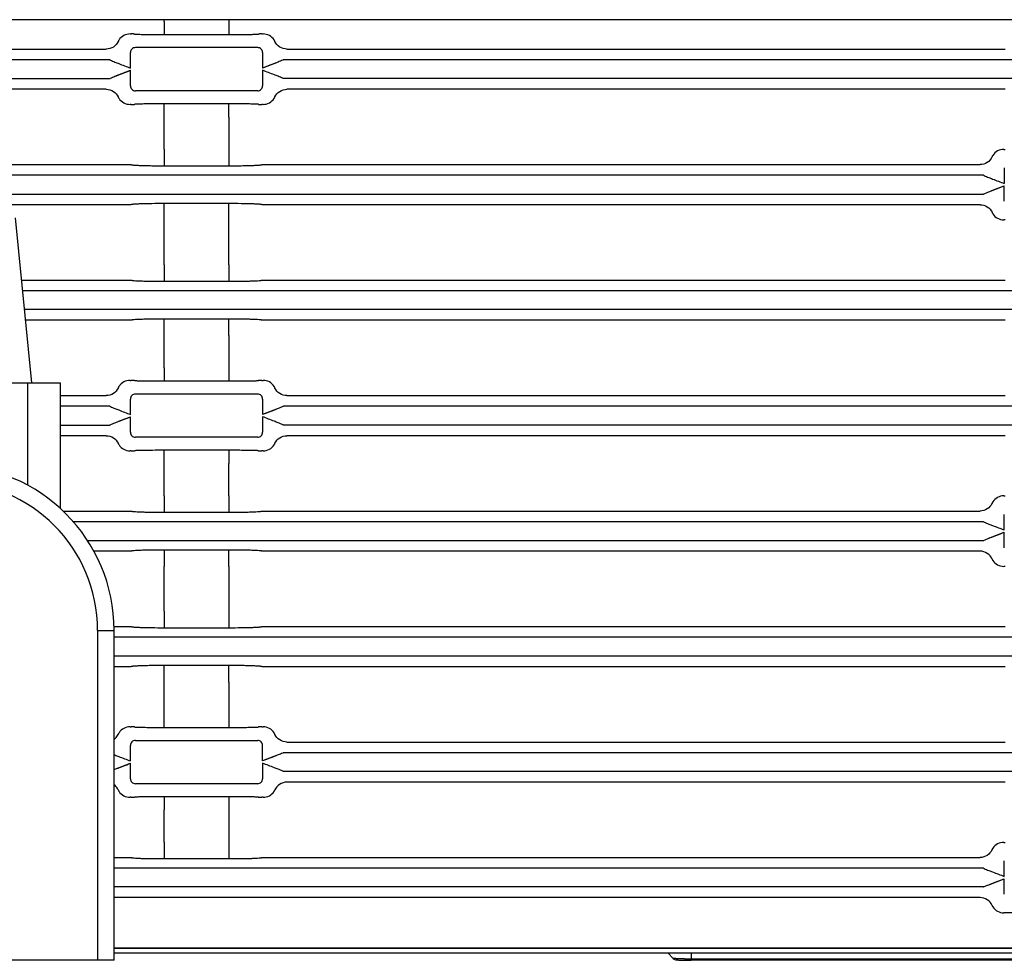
# Model space of a CAD drawing. Header units: millimetres. Extents: x 635 to 1283, y 8 to 421.
# Tile 9 of 12: x 1138 to 1198, y 156 to 213. Entities that reach past the tile are written whole.
import ezdxf

# ---------------------------------------------------------------- set-up
doc = ezdxf.new("R2010")
doc.units = ezdxf.units.MM
doc.header["$LTSCALE"] = 32.67
doc.layers.add('20_ALL_FEATURES', color=7, linetype='CONTINUOUS')

msp = doc.modelspace()

# ---------------------------------------------------------------- linework, layer by layer
at = {"layer": '20_ALL_FEATURES'}
for p, q in [((1229.618, 212.67), (1074.418, 212.67)), ((1147.054, 212.571), (1147.054, 212.67)), ((1150.983, 212.67), (1150.983, 211.771)), ((1147.054, 212.571), (1147.054, 211.771)), ((1144.983, 211.806), (1145.053, 211.806)), ((1145.253, 211.802), (1145.255, 211.801)), ((1147.054, 211.771), (1150.983, 211.771)), ((1152.782, 211.801), (1152.784, 211.802)), ((1152.984, 211.806), (1153.054, 211.806)), ((1137.018, 210.887), (1143.54, 210.887)), ((1152.727, 210.979), (1145.31, 210.979)), ((1154.497, 210.887), (1198.053, 210.887)), ((1143.752, 210.239), (1137.018, 210.239)), ((1145.01, 209.739), (1145.01, 210.679)), ((1153.027, 210.679), (1153.027, 209.739)), ((1225.117, 210.239), (1154.285, 210.239)), ((1153.967, 210.101), (1153.027, 209.739)), ((1137.018, 209.102), (1143.752, 209.102)), ((1144.07, 209.24), (1145.01, 209.602)), ((1145.01, 208.662), (1145.01, 209.602)), ((1153.027, 209.602), (1153.027, 208.662)), ((1225.117, 209.102), (1154.285, 209.102)), ((1143.54, 208.454), (1137.018, 208.454)), ((1198.053, 208.454), (1154.497, 208.454)), ((1152.727, 208.362), (1145.31, 208.362)), ((1145.053, 207.535), (1144.983, 207.535)), ((1145.255, 207.539), (1145.253, 207.538)), ((1150.983, 207.57), (1147.054, 207.57)), ((1147.054, 206.77), (1147.054, 207.57)), ((1150.983, 206.77), (1150.983, 207.57)), ((1152.784, 207.538), (1152.782, 207.539)), ((1153.054, 207.535), (1152.984, 207.535)), ((1147.054, 204.816), (1147.054, 206.77)), ((1150.983, 206.77), (1150.983, 204.816)), ((1147.054, 204.816), (1147.054, 203.817)), ((1150.983, 204.816), (1150.983, 203.817)), ((1197.983, 204.808), (1198.053, 204.808)), ((1137.018, 203.887), (1145.053, 203.887)), ((1145.053, 203.887), (1145.055, 203.884)), ((1147.054, 203.817), (1150.983, 203.817)), ((1152.982, 203.884), (1152.984, 203.887)), ((1152.984, 203.887), (1196.539, 203.887)), ((1198.01, 203.682), (1198.01, 202.739)), ((1196.751, 203.239), (1137.018, 203.239)), ((1197.072, 202.241), (1198.01, 202.602)), ((1198.01, 201.664), (1198.01, 202.602)), ((1137.018, 202.102), (1196.752, 202.102)), ((1145.053, 201.454), (1137.018, 201.454)), ((1145.055, 201.456), (1145.053, 201.454)), ((1150.983, 201.524), (1147.054, 201.524)), ((1147.054, 200.524), (1147.054, 201.524)), ((1150.983, 200.524), (1150.983, 201.524)), ((1152.984, 201.454), (1152.982, 201.456)), ((1196.541, 201.454), (1152.984, 201.454)), ((1138.018, 200.656), (1139.018, 190.656)), ((1147.054, 197.816), (1147.054, 200.524)), ((1150.983, 197.816), (1150.983, 200.524)), ((1198.053, 200.537), (1197.983, 200.537)), ((1147.054, 197.816), (1147.054, 196.817)), ((1150.983, 197.816), (1150.983, 196.817)), ((1138.395, 196.887), (1145.053, 196.887)), ((1145.053, 196.887), (1145.055, 196.884)), ((1147.054, 196.817), (1150.983, 196.817)), ((1152.982, 196.884), (1152.984, 196.887)), ((1152.984, 196.887), (1198.053, 196.887)), ((1225.117, 196.239), (1138.46, 196.239)), ((1225.117, 195.102), (1138.574, 195.102)), ((1145.053, 194.454), (1138.639, 194.454)), ((1145.055, 194.456), (1145.053, 194.454)), ((1150.983, 194.524), (1147.054, 194.524)), ((1147.054, 193.524), (1147.054, 194.524)), ((1150.983, 193.524), (1150.983, 194.524)), ((1152.984, 194.454), (1152.982, 194.456)), ((1198.053, 194.454), (1152.984, 194.454)), ((1147.054, 191.571), (1147.054, 193.524)), ((1150.983, 193.524), (1150.983, 191.571)), ((1147.054, 191.571), (1147.054, 190.771)), ((1150.983, 191.571), (1150.983, 190.771)), ((1127.268, 190.656), (1140.768, 190.656)), ((1138.768, 190.656), (1138.768, 184.456)), ((1140.768, 183.034), (1140.768, 190.656)), ((1144.983, 190.806), (1145.053, 190.806)), ((1145.253, 190.802), (1145.255, 190.801)), ((1147.054, 190.771), (1150.983, 190.771)), ((1152.782, 190.801), (1152.784, 190.802)), ((1152.984, 190.806), (1153.054, 190.806)), ((1152.727, 189.979), (1145.31, 189.979)), ((1140.768, 189.887), (1143.54, 189.887)), ((1145.01, 188.739), (1145.01, 189.679)), ((1153.027, 189.679), (1153.027, 188.739)), ((1154.497, 189.887), (1198.053, 189.887)), ((1143.752, 189.239), (1140.768, 189.239)), ((1153.967, 189.101), (1153.027, 188.739)), ((1225.117, 189.239), (1154.285, 189.239)), ((1144.07, 188.24), (1145.01, 188.602)), ((1145.01, 187.662), (1145.01, 188.602)), ((1153.027, 188.602), (1153.027, 187.662)), ((1140.768, 188.102), (1143.752, 188.102)), ((1225.117, 188.102), (1154.285, 188.102)), ((1143.54, 187.454), (1140.768, 187.454)), ((1152.727, 187.362), (1145.31, 187.362)), ((1198.053, 187.454), (1154.497, 187.454)), ((1145.053, 186.535), (1144.983, 186.535)), ((1145.255, 186.539), (1145.253, 186.538)), ((1150.983, 186.57), (1147.054, 186.57)), ((1147.054, 183.816), (1147.054, 186.57)), ((1150.983, 186.57), (1150.983, 185.77)), ((1152.784, 186.538), (1152.782, 186.539)), ((1153.054, 186.535), (1152.984, 186.535)), ((1150.983, 183.816), (1150.983, 185.77)), ((1147.054, 183.816), (1147.054, 182.817)), ((1150.983, 183.816), (1150.983, 182.817)), ((1197.983, 183.806), (1198.053, 183.806)), ((1140.919, 182.887), (1145.053, 182.887)), ((1145.053, 182.887), (1145.055, 182.884)), ((1147.054, 182.817), (1150.983, 182.817)), ((1152.982, 182.884), (1152.984, 182.887)), ((1152.984, 182.887), (1196.54, 182.887)), ((1196.752, 182.239), (1141.542, 182.239)), ((1198.01, 181.739), (1198.01, 182.679)), ((1197.07, 181.24), (1198.01, 181.602)), ((1198.01, 180.662), (1198.01, 181.602)), ((1142.405, 181.102), (1196.752, 181.102)), ((1145.053, 180.454), (1142.788, 180.454)), ((1145.055, 180.456), (1145.053, 180.454)), ((1150.983, 180.524), (1147.054, 180.524)), ((1147.054, 180.524), (1147.054, 179.524)), ((1150.983, 179.524), (1150.983, 180.524)), ((1152.984, 180.454), (1152.982, 180.456)), ((1196.54, 180.454), (1152.984, 180.454)), ((1147.054, 176.816), (1147.054, 179.524)), ((1150.983, 179.524), (1150.983, 176.816)), ((1198.053, 179.535), (1197.983, 179.535)), ((1147.054, 176.816), (1147.054, 175.817)), ((1150.983, 176.816), (1150.983, 175.817)), ((1143.018, 175.656), (1144.018, 175.656)), ((1143.018, 175.656), (1143.018, 155.656)), ((1144.011, 175.887), (1145.053, 175.887)), ((1144.018, 155.656), (1144.018, 175.656)), ((1145.053, 175.887), (1145.055, 175.884)), ((1147.054, 175.817), (1150.983, 175.817)), ((1152.982, 175.884), (1152.984, 175.887)), ((1152.984, 175.887), (1198.053, 175.887)), ((1225.117, 175.239), (1144.018, 175.239)), ((1144.018, 174.102), (1225.117, 174.102)), ((1145.053, 173.454), (1144.018, 173.454)), ((1145.055, 173.456), (1145.053, 173.454)), ((1150.983, 173.524), (1147.054, 173.524)), ((1147.054, 172.524), (1147.054, 173.524)), ((1150.983, 172.524), (1150.983, 173.524)), ((1152.984, 173.454), (1152.982, 173.456)), ((1198.053, 173.454), (1152.984, 173.454)), ((1147.054, 170.571), (1147.054, 172.524)), ((1150.983, 172.524), (1150.983, 169.771)), ((1147.054, 169.771), (1147.054, 170.571)), ((1144.983, 169.806), (1145.053, 169.806)), ((1145.253, 169.802), (1145.255, 169.801)), ((1147.054, 169.771), (1150.983, 169.771)), ((1152.782, 169.801), (1152.784, 169.802)), ((1152.984, 169.806), (1153.054, 169.806)), ((1145.01, 167.739), (1145.01, 168.679)), ((1145.31, 168.979), (1152.727, 168.979)), ((1153.027, 167.739), (1153.027, 168.679)), ((1154.497, 168.887), (1198.053, 168.887)), ((1153.967, 168.101), (1153.027, 167.739)), ((1210.111, 168.239), (1154.285, 168.239)), ((1144.07, 167.24), (1145.01, 167.602)), ((1145.01, 166.662), (1145.01, 167.602)), ((1153.027, 167.602), (1153.027, 166.662)), ((1210.111, 167.102), (1154.285, 167.102)), ((1152.727, 166.362), (1145.31, 166.362)), ((1198.053, 166.454), (1154.497, 166.454)), ((1145.053, 165.535), (1144.983, 165.535)), ((1145.255, 165.539), (1145.253, 165.538)), ((1150.983, 165.57), (1147.054, 165.57)), ((1147.054, 165.57), (1147.054, 164.77)), ((1150.983, 165.57), (1150.983, 164.77)), ((1152.784, 165.538), (1152.782, 165.539)), ((1153.054, 165.535), (1152.984, 165.535)), ((1147.054, 162.816), (1147.054, 164.77)), ((1150.983, 164.77), (1150.983, 162.816)), ((1147.054, 162.816), (1147.054, 161.817)), ((1150.983, 162.816), (1150.983, 161.817)), ((1197.983, 162.806), (1198.053, 162.806)), ((1144.018, 161.887), (1145.053, 161.887)), ((1145.053, 161.887), (1145.055, 161.884)), ((1152.982, 161.884), (1152.984, 161.887)), ((1152.984, 161.887), (1196.54, 161.887)), ((1196.752, 161.239), (1144.018, 161.239)), ((1147.054, 161.817), (1150.983, 161.817)), ((1198.01, 160.739), (1198.01, 161.679)), ((1196.752, 160.102), (1144.018, 160.102)), ((1197.07, 160.24), (1198.01, 160.602)), ((1198.01, 159.662), (1198.01, 160.602)), ((1196.54, 159.454), (1144.018, 159.454)), ((1206.054, 158.535), (1197.983, 158.535)), ((1144.018, 156.414), (1217.276, 156.414)), ((1217.276, 156.37), (1144.018, 156.37)), ((1217.165, 156.081), (1144.018, 156.081)), ((1177.931, 155.773), (1177.623, 156.081)), ((1179.018, 156.089), (1179.018, 155.656)), ((1144.018, 155.656), (1124.018, 155.656)), ((1177.931, 155.773), (1177.93, 155.775)), ((1179.018, 155.737), (1200.018, 155.737)), ((1200.018, 155.656), (1179.018, 155.656))]:
    msp.add_line(p, q, dxfattribs=at)
for points in [[(1153.967, 210.101), (1153.876, 210.066), (1153.781, 210.029), (1153.682, 209.991), (1153.579, 209.951), (1153.473, 209.911), (1153.365, 209.869), (1153.255, 209.826), (1153.142, 209.783), (1153.027, 209.739)], [(1144.07, 209.24), (1144.161, 209.274), (1144.256, 209.311), (1144.355, 209.35), (1144.457, 209.389), (1144.563, 209.43), (1144.672, 209.472), (1144.782, 209.514), (1144.895, 209.558), (1145.01, 209.602)], [(1197.072, 202.241), (1197.164, 202.275), (1197.258, 202.312), (1197.357, 202.35), (1197.459, 202.39), (1197.565, 202.43), (1197.673, 202.472), (1197.783, 202.515), (1197.895, 202.558), (1198.01, 202.602)], [(1153.967, 189.101), (1153.876, 189.066), (1153.781, 189.029), (1153.682, 188.991), (1153.579, 188.951), (1153.473, 188.911), (1153.365, 188.869), (1153.255, 188.826), (1153.142, 188.783), (1153.027, 188.739)], [(1144.07, 188.24), (1144.161, 188.274), (1144.256, 188.311), (1144.355, 188.35), (1144.457, 188.389), (1144.563, 188.43), (1144.672, 188.472), (1144.782, 188.514), (1144.895, 188.558), (1145.01, 188.602)], [(1197.07, 181.24), (1197.161, 181.274), (1197.256, 181.311), (1197.355, 181.35), (1197.457, 181.389), (1197.563, 181.43), (1197.672, 181.472), (1197.782, 181.514), (1197.895, 181.558), (1198.01, 181.602)], [(1153.967, 168.101), (1153.876, 168.066), (1153.781, 168.029), (1153.682, 167.991), (1153.579, 167.951), (1153.473, 167.911), (1153.365, 167.869), (1153.255, 167.826), (1153.142, 167.783), (1153.027, 167.739)], [(1144.07, 167.24), (1144.161, 167.274), (1144.256, 167.311), (1144.355, 167.35), (1144.457, 167.389), (1144.563, 167.43), (1144.672, 167.472), (1144.782, 167.514), (1144.895, 167.558), (1145.01, 167.602)], [(1197.07, 160.24), (1197.161, 160.274), (1197.256, 160.311), (1197.355, 160.35), (1197.457, 160.389), (1197.563, 160.43), (1197.672, 160.472), (1197.782, 160.514), (1197.895, 160.558), (1198.01, 160.602)]]:
    msp.add_lwpolyline(points, dxfattribs=at)
for centre, radius, start, end in [((1145.31, 210.679), 0.3, 89.9959, 180.00354), ((1152.727, 210.679), 0.3, 359.99589, 90.00353), ((1145.31, 208.662), 0.3, 179.99588, 270.00354), ((1152.727, 208.662), 0.3, 269.9959, 0.00354), ((1145.31, 189.679), 0.3, 89.9959, 180.00354), ((1152.727, 189.679), 0.3, 359.99589, 90.00353), ((1145.31, 187.662), 0.3, 179.99588, 270.00354), ((1152.727, 187.662), 0.3, 269.9959, 0.00354), ((1134.018, 175.656), 10, 0, 180), ((1134.018, 175.656), 9, 0, 180), ((1145.31, 168.679), 0.3, 89.9959, 180.00354), ((1152.727, 168.679), 0.3, 359.99589, 90.00353), ((1145.733, 172.396), 4.607, 248.15504, 248.83796), ((1145.899, 162.515), 5.067, 111.16668, 111.79176), ((1145.31, 166.662), 0.3, 179.99588, 270.00354), ((1152.727, 166.662), 0.3, 269.9959, 0.00354), ((1179.007, 184.493), 28.756, 269.20254, 269.74135), ((1179.018, 186.468), 30.731, 269.73749, 269.99986)]:
    msp.add_arc(centre, radius, start, end, dxfattribs=at)
for points, knots in [([(1144.315, 211.446), (1144.307, 211.434), (1144.293, 211.411), (1144.275, 211.38), (1144.269, 211.359), (1144.261, 211.347), (1144.263, 211.344)], [0, 0, 0, 0, 0.383283, 0.702693, 0.915611, 1, 1, 1, 1]), ([(1144.983, 211.806), (1144.852, 211.806), (1144.587, 211.74), (1144.387, 211.555), (1144.315, 211.446)], [0, 0, 0, 0, 0.499893, 1, 1, 1, 1]), ([(1145.253, 211.802), (1145.247, 211.805), (1145.226, 211.802), (1145.185, 211.806), (1145.124, 211.805), (1145.078, 211.806), (1145.053, 211.806)], [0, 0, 0, 0, 0.086978, 0.304967, 0.625687, 1, 1, 1, 1]), ([(1145.255, 211.801), (1145.262, 211.798), (1145.288, 211.797), (1145.34, 211.792), (1145.421, 211.789), (1145.528, 211.785), (1145.662, 211.782), (1145.883, 211.778), (1146.06, 211.776), (1146.184, 211.775)], [0, 0, 0, 0, 0.025165, 0.081723, 0.169042, 0.285678, 0.429675, 0.598729, 1, 1, 1, 1]), ([(1146.184, 211.775), (1146.253, 211.774), (1146.543, 211.772), (1146.832, 211.771), (1147.054, 211.771)], [0, 0, 0, 0, 0.23576, 1, 1, 1, 1]), ([(1150.983, 211.771), (1151.058, 211.771), (1151.348, 211.771), (1151.638, 211.773), (1151.852, 211.775)], [0, 0, 0, 0, 0.259783, 1, 1, 1, 1]), ([(1151.852, 211.775), (1151.977, 211.776), (1152.154, 211.778), (1152.375, 211.782), (1152.508, 211.785), (1152.616, 211.789), (1152.697, 211.792), (1152.748, 211.797), (1152.775, 211.798), (1152.782, 211.801)], [0, 0, 0, 0, 0.401274, 0.570326, 0.71432, 0.830954, 0.918274, 0.974836, 1, 1, 1, 1]), ([(1152.984, 211.806), (1152.959, 211.806), (1152.913, 211.805), (1152.852, 211.806), (1152.811, 211.802), (1152.789, 211.805), (1152.784, 211.802)], [0, 0, 0, 0, 0.374612, 0.695095, 0.913006, 1, 1, 1, 1]), ([(1153.722, 211.446), (1153.65, 211.555), (1153.449, 211.74), (1153.184, 211.806), (1153.054, 211.806)], [0, 0, 0, 0, 0.499911, 1, 1, 1, 1]), ([(1153.774, 211.344), (1153.775, 211.347), (1153.768, 211.359), (1153.761, 211.38), (1153.743, 211.411), (1153.73, 211.434), (1153.722, 211.446)], [0, 0, 0, 0, 0.084376, 0.297312, 0.616794, 1, 1, 1, 1]), ([(1144.263, 211.344), (1144.2, 211.212), (1143.994, 210.975), (1143.691, 210.887), (1143.54, 210.887)], [0, 0, 0, 0, 0.49216, 1, 1, 1, 1]), ([(1154.497, 210.887), (1154.346, 210.887), (1154.042, 210.975), (1153.836, 211.212), (1153.774, 211.344)], [0, 0, 0, 0, 0.507841, 1, 1, 1, 1]), ([(1143.752, 210.239), (1143.764, 210.233), (1143.868, 210.182), (1143.975, 210.137), (1144.07, 210.101)], [0, 0, 0, 0, 0.12291, 1, 1, 1, 1]), ([(1154.285, 210.239), (1154.273, 210.233), (1154.168, 210.182), (1154.062, 210.137), (1153.967, 210.101)], [0, 0, 0, 0, 0.121003, 1, 1, 1, 1]), ([(1144.07, 210.101), (1144.146, 210.072), (1144.459, 209.95), (1144.772, 209.829), (1145.01, 209.739)], [0, 0, 0, 0, 0.243529, 1, 1, 1, 1]), ([(1143.752, 209.102), (1143.764, 209.108), (1143.868, 209.158), (1143.975, 209.203), (1144.07, 209.24)], [0, 0, 0, 0, 0.121003, 1, 1, 1, 1]), ([(1153.967, 209.24), (1153.89, 209.268), (1153.578, 209.391), (1153.265, 209.512), (1153.027, 209.602)], [0, 0, 0, 0, 0.243529, 1, 1, 1, 1]), ([(1154.285, 209.102), (1154.272, 209.108), (1154.168, 209.158), (1154.062, 209.203), (1153.967, 209.24)], [0, 0, 0, 0, 0.122909, 1, 1, 1, 1]), ([(1143.54, 208.454), (1143.691, 208.454), (1143.994, 208.366), (1144.2, 208.128), (1144.263, 207.996)], [0, 0, 0, 0, 0.507841, 1, 1, 1, 1]), ([(1153.774, 207.996), (1153.836, 208.128), (1154.042, 208.366), (1154.346, 208.454), (1154.497, 208.454)], [0, 0, 0, 0, 0.49216, 1, 1, 1, 1]), ([(1144.263, 207.996), (1144.261, 207.993), (1144.269, 207.982), (1144.275, 207.961), (1144.293, 207.93), (1144.307, 207.907), (1144.315, 207.895)], [0, 0, 0, 0, 0.084376, 0.297312, 0.616794, 1, 1, 1, 1]), ([(1144.315, 207.895), (1144.387, 207.786), (1144.587, 207.601), (1144.852, 207.535), (1144.983, 207.535)], [0, 0, 0, 0, 0.499909, 1, 1, 1, 1]), ([(1153.054, 207.535), (1153.184, 207.535), (1153.449, 207.601), (1153.65, 207.786), (1153.722, 207.895)], [0, 0, 0, 0, 0.499896, 1, 1, 1, 1]), ([(1153.722, 207.895), (1153.73, 207.907), (1153.743, 207.93), (1153.761, 207.961), (1153.768, 207.982), (1153.775, 207.993), (1153.774, 207.996)], [0, 0, 0, 0, 0.383283, 0.702693, 0.915611, 1, 1, 1, 1]), ([(1145.053, 207.535), (1145.078, 207.535), (1145.124, 207.535), (1145.185, 207.535), (1145.226, 207.539), (1145.247, 207.536), (1145.253, 207.538)], [0, 0, 0, 0, 0.374608, 0.69509, 0.913002, 1, 1, 1, 1]), ([(1146.185, 207.566), (1146.06, 207.565), (1145.883, 207.563), (1145.662, 207.558), (1145.529, 207.555), (1145.421, 207.551), (1145.34, 207.549), (1145.288, 207.544), (1145.262, 207.543), (1145.255, 207.539)], [0, 0, 0, 0, 0.40127, 0.570325, 0.714322, 0.830958, 0.918279, 0.974839, 1, 1, 1, 1]), ([(1147.054, 207.57), (1146.979, 207.57), (1146.689, 207.569), (1146.399, 207.568), (1146.185, 207.566)], [0, 0, 0, 0, 0.259774, 1, 1, 1, 1]), ([(1151.852, 207.566), (1151.784, 207.567), (1151.494, 207.569), (1151.204, 207.57), (1150.983, 207.57)], [0, 0, 0, 0, 0.235761, 1, 1, 1, 1]), ([(1152.782, 207.539), (1152.775, 207.543), (1152.748, 207.544), (1152.697, 207.549), (1152.616, 207.551), (1152.508, 207.555), (1152.375, 207.558), (1152.153, 207.563), (1151.977, 207.565), (1151.852, 207.566)], [0, 0, 0, 0, 0.025165, 0.081723, 0.169042, 0.285678, 0.429676, 0.598729, 1, 1, 1, 1]), ([(1152.784, 207.538), (1152.789, 207.536), (1152.811, 207.539), (1152.852, 207.535), (1152.913, 207.535), (1152.959, 207.535), (1152.984, 207.535)], [0, 0, 0, 0, 0.086978, 0.304967, 0.625687, 1, 1, 1, 1]), ([(1197.262, 204.346), (1197.2, 204.213), (1196.994, 203.975), (1196.69, 203.887), (1196.539, 203.887)], [0, 0, 0, 0, 0.492151, 1, 1, 1, 1]), ([(1197.314, 204.447), (1197.306, 204.435), (1197.293, 204.412), (1197.275, 204.381), (1197.268, 204.36), (1197.261, 204.348), (1197.262, 204.346)], [0, 0, 0, 0, 0.38323, 0.702638, 0.915579, 1, 1, 1, 1]), ([(1197.983, 204.808), (1197.852, 204.808), (1197.587, 204.742), (1197.386, 204.557), (1197.314, 204.447)], [0, 0, 0, 0, 0.499893, 1, 1, 1, 1]), ([(1145.055, 203.884), (1145.059, 203.88), (1145.077, 203.876), (1145.11, 203.869), (1145.163, 203.864), (1145.266, 203.854), (1145.435, 203.845), (1145.681, 203.835), (1145.978, 203.827), (1146.441, 203.819), (1146.804, 203.817), (1147.054, 203.817)], [0, 0, 0, 0, 0.008608, 0.02595, 0.052112, 0.086973, 0.181411, 0.305894, 0.455774, 0.625645, 1, 1, 1, 1]), ([(1150.983, 203.817), (1151.233, 203.817), (1151.596, 203.819), (1152.059, 203.827), (1152.356, 203.835), (1152.601, 203.845), (1152.771, 203.854), (1152.874, 203.864), (1152.926, 203.869), (1152.959, 203.876), (1152.977, 203.88), (1152.982, 203.884)], [0, 0, 0, 0, 0.374357, 0.544239, 0.694128, 0.818617, 0.913055, 0.947908, 0.974056, 0.991388, 1, 1, 1, 1]), ([(1196.751, 203.239), (1196.764, 203.233), (1196.867, 203.183), (1196.973, 203.138), (1197.067, 203.102)], [0, 0, 0, 0, 0.122805, 1, 1, 1, 1]), ([(1197.067, 203.102), (1197.144, 203.073), (1197.458, 202.951), (1197.771, 202.829), (1198.01, 202.739)], [0, 0, 0, 0, 0.243462, 1, 1, 1, 1]), ([(1196.752, 202.102), (1196.765, 202.108), (1196.87, 202.159), (1196.977, 202.204), (1197.072, 202.241)], [0, 0, 0, 0, 0.121097, 1, 1, 1, 1]), ([(1147.054, 201.524), (1146.804, 201.524), (1146.441, 201.522), (1145.978, 201.513), (1145.681, 201.505), (1145.435, 201.496), (1145.266, 201.486), (1145.163, 201.477), (1145.11, 201.471), (1145.077, 201.465), (1145.059, 201.46), (1145.055, 201.456)], [0, 0, 0, 0, 0.374357, 0.544239, 0.694128, 0.818617, 0.913055, 0.947908, 0.974056, 0.991388, 1, 1, 1, 1]), ([(1152.982, 201.456), (1152.977, 201.46), (1152.959, 201.465), (1152.926, 201.471), (1152.874, 201.477), (1152.771, 201.486), (1152.601, 201.496), (1152.356, 201.505), (1152.059, 201.513), (1151.596, 201.522), (1151.233, 201.524), (1150.983, 201.524)], [0, 0, 0, 0, 0.008608, 0.02595, 0.052112, 0.086973, 0.181411, 0.305893, 0.455774, 0.625645, 1, 1, 1, 1]), ([(1196.541, 201.454), (1196.692, 201.454), (1196.995, 201.366), (1197.201, 201.129), (1197.264, 200.998)], [0, 0, 0, 0, 0.507833, 1, 1, 1, 1]), ([(1197.264, 200.998), (1197.262, 200.995), (1197.27, 200.983), (1197.276, 200.962), (1197.294, 200.931), (1197.308, 200.908), (1197.316, 200.896)], [0, 0, 0, 0, 0.084344, 0.297257, 0.616741, 1, 1, 1, 1]), ([(1197.316, 200.896), (1197.387, 200.787), (1197.588, 200.603), (1197.853, 200.537), (1197.983, 200.537)], [0, 0, 0, 0, 0.499909, 1, 1, 1, 1]), ([(1145.055, 196.884), (1145.059, 196.88), (1145.077, 196.876), (1145.11, 196.869), (1145.163, 196.864), (1145.266, 196.854), (1145.435, 196.845), (1145.681, 196.835), (1145.978, 196.827), (1146.441, 196.819), (1146.804, 196.817), (1147.054, 196.817)], [0, 0, 0, 0, 0.008608, 0.02595, 0.052112, 0.086973, 0.181411, 0.305894, 0.455774, 0.625645, 1, 1, 1, 1]), ([(1150.983, 196.817), (1151.233, 196.817), (1151.596, 196.819), (1152.059, 196.827), (1152.356, 196.835), (1152.601, 196.845), (1152.771, 196.854), (1152.874, 196.864), (1152.926, 196.869), (1152.959, 196.876), (1152.977, 196.88), (1152.982, 196.884)], [0, 0, 0, 0, 0.374357, 0.544239, 0.694128, 0.818617, 0.913055, 0.947908, 0.974056, 0.991388, 1, 1, 1, 1]), ([(1147.054, 194.524), (1146.804, 194.524), (1146.441, 194.522), (1145.978, 194.513), (1145.681, 194.505), (1145.435, 194.496), (1145.266, 194.486), (1145.163, 194.477), (1145.11, 194.471), (1145.077, 194.465), (1145.059, 194.46), (1145.055, 194.456)], [0, 0, 0, 0, 0.374357, 0.544239, 0.694128, 0.818617, 0.913055, 0.947908, 0.974056, 0.991388, 1, 1, 1, 1]), ([(1152.982, 194.456), (1152.977, 194.46), (1152.959, 194.465), (1152.926, 194.471), (1152.874, 194.477), (1152.771, 194.486), (1152.601, 194.496), (1152.356, 194.505), (1152.059, 194.513), (1151.596, 194.522), (1151.233, 194.524), (1150.983, 194.524)], [0, 0, 0, 0, 0.008608, 0.02595, 0.052112, 0.086973, 0.181411, 0.305893, 0.455774, 0.625645, 1, 1, 1, 1]), ([(1144.983, 190.806), (1144.852, 190.806), (1144.587, 190.74), (1144.387, 190.555), (1144.315, 190.446)], [0, 0, 0, 0, 0.499893, 1, 1, 1, 1]), ([(1145.253, 190.802), (1145.247, 190.805), (1145.226, 190.802), (1145.185, 190.806), (1145.124, 190.805), (1145.078, 190.806), (1145.053, 190.806)], [0, 0, 0, 0, 0.086978, 0.304967, 0.625687, 1, 1, 1, 1]), ([(1145.255, 190.801), (1145.262, 190.798), (1145.288, 190.797), (1145.34, 190.792), (1145.421, 190.789), (1145.528, 190.785), (1145.662, 190.782), (1145.883, 190.778), (1146.06, 190.776), (1146.184, 190.775)], [0, 0, 0, 0, 0.025165, 0.081723, 0.169042, 0.285678, 0.429675, 0.598729, 1, 1, 1, 1]), ([(1146.184, 190.775), (1146.253, 190.774), (1146.543, 190.772), (1146.832, 190.771), (1147.054, 190.771)], [0, 0, 0, 0, 0.23576, 1, 1, 1, 1]), ([(1150.983, 190.771), (1151.058, 190.771), (1151.348, 190.771), (1151.638, 190.773), (1151.852, 190.775)], [0, 0, 0, 0, 0.259783, 1, 1, 1, 1]), ([(1151.852, 190.775), (1151.977, 190.776), (1152.154, 190.778), (1152.375, 190.782), (1152.508, 190.785), (1152.616, 190.789), (1152.697, 190.792), (1152.748, 190.797), (1152.775, 190.798), (1152.782, 190.801)], [0, 0, 0, 0, 0.401276, 0.570329, 0.714323, 0.830957, 0.918276, 0.974837, 1, 1, 1, 1]), ([(1152.984, 190.806), (1152.959, 190.806), (1152.913, 190.805), (1152.852, 190.806), (1152.811, 190.802), (1152.789, 190.805), (1152.784, 190.802)], [0, 0, 0, 0, 0.374608, 0.69509, 0.913002, 1, 1, 1, 1]), ([(1153.722, 190.446), (1153.65, 190.555), (1153.449, 190.74), (1153.184, 190.806), (1153.054, 190.806)], [0, 0, 0, 0, 0.499911, 1, 1, 1, 1]), ([(1144.263, 190.344), (1144.2, 190.212), (1143.994, 189.975), (1143.691, 189.887), (1143.54, 189.887)], [0, 0, 0, 0, 0.49216, 1, 1, 1, 1]), ([(1144.315, 190.446), (1144.307, 190.434), (1144.293, 190.411), (1144.275, 190.38), (1144.269, 190.359), (1144.261, 190.347), (1144.263, 190.344)], [0, 0, 0, 0, 0.383283, 0.702693, 0.915611, 1, 1, 1, 1]), ([(1153.774, 190.344), (1153.775, 190.347), (1153.768, 190.359), (1153.761, 190.38), (1153.743, 190.411), (1153.73, 190.434), (1153.722, 190.446)], [0, 0, 0, 0, 0.084376, 0.297311, 0.616794, 1, 1, 1, 1]), ([(1154.497, 189.887), (1154.346, 189.887), (1154.042, 189.975), (1153.836, 190.212), (1153.774, 190.344)], [0, 0, 0, 0, 0.507841, 1, 1, 1, 1]), ([(1143.752, 189.239), (1143.764, 189.233), (1143.868, 189.182), (1143.975, 189.137), (1144.07, 189.101)], [0, 0, 0, 0, 0.12291, 1, 1, 1, 1]), ([(1144.07, 189.101), (1144.146, 189.072), (1144.459, 188.95), (1144.772, 188.829), (1145.01, 188.739)], [0, 0, 0, 0, 0.243529, 1, 1, 1, 1]), ([(1154.285, 189.239), (1154.273, 189.233), (1154.168, 189.182), (1154.062, 189.137), (1153.967, 189.101)], [0, 0, 0, 0, 0.121003, 1, 1, 1, 1]), ([(1143.752, 188.102), (1143.764, 188.108), (1143.868, 188.158), (1143.975, 188.203), (1144.07, 188.24)], [0, 0, 0, 0, 0.121003, 1, 1, 1, 1]), ([(1153.967, 188.24), (1153.89, 188.268), (1153.578, 188.391), (1153.265, 188.512), (1153.027, 188.602)], [0, 0, 0, 0, 0.243529, 1, 1, 1, 1]), ([(1154.285, 188.102), (1154.272, 188.108), (1154.168, 188.158), (1154.062, 188.203), (1153.967, 188.24)], [0, 0, 0, 0, 0.12291, 1, 1, 1, 1]), ([(1143.54, 187.454), (1143.691, 187.454), (1143.994, 187.366), (1144.2, 187.128), (1144.263, 186.996)], [0, 0, 0, 0, 0.507841, 1, 1, 1, 1]), ([(1144.263, 186.996), (1144.261, 186.993), (1144.269, 186.982), (1144.275, 186.961), (1144.293, 186.93), (1144.307, 186.907), (1144.315, 186.895)], [0, 0, 0, 0, 0.084376, 0.297312, 0.616794, 1, 1, 1, 1]), ([(1153.722, 186.895), (1153.73, 186.907), (1153.743, 186.93), (1153.761, 186.961), (1153.768, 186.982), (1153.775, 186.993), (1153.774, 186.996)], [0, 0, 0, 0, 0.383283, 0.702693, 0.915611, 1, 1, 1, 1]), ([(1153.774, 186.996), (1153.836, 187.128), (1154.042, 187.366), (1154.346, 187.454), (1154.497, 187.454)], [0, 0, 0, 0, 0.49216, 1, 1, 1, 1]), ([(1144.315, 186.895), (1144.387, 186.786), (1144.587, 186.601), (1144.852, 186.535), (1144.983, 186.535)], [0, 0, 0, 0, 0.499909, 1, 1, 1, 1]), ([(1145.053, 186.535), (1145.078, 186.535), (1145.124, 186.535), (1145.185, 186.535), (1145.226, 186.539), (1145.247, 186.536), (1145.253, 186.538)], [0, 0, 0, 0, 0.374608, 0.69509, 0.913002, 1, 1, 1, 1]), ([(1146.184, 186.566), (1146.06, 186.565), (1145.838, 186.562), (1145.581, 186.557), (1145.421, 186.552), (1145.34, 186.549), (1145.288, 186.544), (1145.262, 186.543), (1145.255, 186.539)], [0, 0, 0, 0, 0.401239, 0.714394, 0.831063, 0.918142, 0.974399, 1, 1, 1, 1]), ([(1147.054, 186.57), (1146.979, 186.57), (1146.689, 186.569), (1146.399, 186.568), (1146.184, 186.566)], [0, 0, 0, 0, 0.25978, 1, 1, 1, 1]), ([(1151.852, 186.566), (1151.784, 186.567), (1151.494, 186.569), (1151.204, 186.57), (1150.983, 186.57)], [0, 0, 0, 0, 0.235763, 1, 1, 1, 1]), ([(1152.782, 186.539), (1152.774, 186.543), (1152.748, 186.544), (1152.697, 186.549), (1152.616, 186.552), (1152.456, 186.557), (1152.198, 186.562), (1151.977, 186.565), (1151.852, 186.566)], [0, 0, 0, 0, 0.025586, 0.081846, 0.16893, 0.285601, 0.598759, 1, 1, 1, 1]), ([(1152.784, 186.538), (1152.789, 186.536), (1152.811, 186.539), (1152.852, 186.535), (1152.913, 186.535), (1152.959, 186.535), (1152.984, 186.535)], [0, 0, 0, 0, 0.086978, 0.304967, 0.625687, 1, 1, 1, 1]), ([(1153.054, 186.535), (1153.184, 186.535), (1153.449, 186.601), (1153.65, 186.786), (1153.722, 186.895)], [0, 0, 0, 0, 0.499896, 1, 1, 1, 1]), ([(1197.263, 183.344), (1197.2, 183.212), (1196.994, 182.975), (1196.691, 182.887), (1196.54, 182.887)], [0, 0, 0, 0, 0.49216, 1, 1, 1, 1]), ([(1197.315, 183.446), (1197.307, 183.434), (1197.293, 183.411), (1197.275, 183.38), (1197.269, 183.359), (1197.261, 183.347), (1197.263, 183.344)], [0, 0, 0, 0, 0.383283, 0.702693, 0.915611, 1, 1, 1, 1]), ([(1197.983, 183.806), (1197.852, 183.806), (1197.587, 183.74), (1197.387, 183.555), (1197.315, 183.446)], [0, 0, 0, 0, 0.499893, 1, 1, 1, 1]), ([(1145.055, 182.884), (1145.059, 182.88), (1145.077, 182.876), (1145.11, 182.869), (1145.163, 182.864), (1145.266, 182.854), (1145.435, 182.845), (1145.681, 182.835), (1145.978, 182.827), (1146.441, 182.819), (1146.804, 182.817), (1147.054, 182.817)], [0, 0, 0, 0, 0.008608, 0.02595, 0.052112, 0.086973, 0.181411, 0.305894, 0.455774, 0.625645, 1, 1, 1, 1]), ([(1150.983, 182.817), (1151.233, 182.817), (1151.596, 182.819), (1152.059, 182.827), (1152.356, 182.835), (1152.601, 182.845), (1152.771, 182.854), (1152.874, 182.864), (1152.926, 182.869), (1152.959, 182.876), (1152.977, 182.88), (1152.982, 182.884)], [0, 0, 0, 0, 0.374357, 0.544239, 0.694128, 0.818617, 0.913055, 0.947908, 0.974056, 0.991388, 1, 1, 1, 1]), ([(1196.752, 182.239), (1196.764, 182.233), (1196.868, 182.182), (1196.975, 182.137), (1197.07, 182.101)], [0, 0, 0, 0, 0.122909, 1, 1, 1, 1]), ([(1197.07, 182.101), (1197.146, 182.072), (1197.459, 181.95), (1197.772, 181.829), (1198.01, 181.739)], [0, 0, 0, 0, 0.243529, 1, 1, 1, 1]), ([(1196.752, 181.102), (1196.764, 181.108), (1196.868, 181.158), (1196.975, 181.203), (1197.07, 181.24)], [0, 0, 0, 0, 0.121002, 1, 1, 1, 1]), ([(1147.054, 180.524), (1146.804, 180.524), (1146.441, 180.522), (1145.978, 180.513), (1145.681, 180.505), (1145.435, 180.496), (1145.266, 180.486), (1145.163, 180.477), (1145.11, 180.471), (1145.077, 180.465), (1145.059, 180.46), (1145.055, 180.456)], [0, 0, 0, 0, 0.374357, 0.544239, 0.694128, 0.818617, 0.913055, 0.947908, 0.974056, 0.991388, 1, 1, 1, 1]), ([(1152.982, 180.456), (1152.977, 180.46), (1152.959, 180.465), (1152.926, 180.471), (1152.874, 180.477), (1152.771, 180.486), (1152.601, 180.496), (1152.356, 180.505), (1152.059, 180.513), (1151.596, 180.522), (1151.233, 180.524), (1150.983, 180.524)], [0, 0, 0, 0, 0.008608, 0.02595, 0.052112, 0.086973, 0.181411, 0.305893, 0.455774, 0.625645, 1, 1, 1, 1]), ([(1197.263, 179.996), (1197.201, 180.126), (1196.997, 180.364), (1196.693, 180.454), (1196.54, 180.454)], [0, 0, 0, 0, 0.48475, 1, 1, 1, 1]), ([(1197.263, 179.996), (1197.261, 179.993), (1197.269, 179.982), (1197.275, 179.961), (1197.293, 179.93), (1197.307, 179.907), (1197.315, 179.895)], [0, 0, 0, 0, 0.084376, 0.297312, 0.616794, 1, 1, 1, 1]), ([(1197.315, 179.895), (1197.387, 179.786), (1197.587, 179.601), (1197.852, 179.535), (1197.983, 179.535)], [0, 0, 0, 0, 0.499909, 1, 1, 1, 1]), ([(1145.055, 175.884), (1145.059, 175.88), (1145.077, 175.876), (1145.11, 175.869), (1145.163, 175.864), (1145.266, 175.854), (1145.435, 175.845), (1145.681, 175.835), (1145.978, 175.827), (1146.441, 175.819), (1146.804, 175.817), (1147.054, 175.817)], [0, 0, 0, 0, 0.008608, 0.02595, 0.052112, 0.086973, 0.181411, 0.305894, 0.455774, 0.625645, 1, 1, 1, 1]), ([(1150.983, 175.817), (1151.233, 175.817), (1151.596, 175.819), (1152.059, 175.827), (1152.356, 175.835), (1152.601, 175.845), (1152.771, 175.854), (1152.874, 175.864), (1152.926, 175.869), (1152.959, 175.876), (1152.977, 175.88), (1152.982, 175.884)], [0, 0, 0, 0, 0.374357, 0.544239, 0.694128, 0.818617, 0.913055, 0.947908, 0.974056, 0.991388, 1, 1, 1, 1]), ([(1147.054, 173.524), (1146.804, 173.524), (1146.441, 173.522), (1145.978, 173.513), (1145.681, 173.505), (1145.435, 173.496), (1145.266, 173.486), (1145.163, 173.477), (1145.11, 173.471), (1145.077, 173.465), (1145.059, 173.46), (1145.055, 173.456)], [0, 0, 0, 0, 0.374357, 0.544239, 0.694128, 0.818617, 0.913055, 0.947908, 0.974056, 0.991388, 1, 1, 1, 1]), ([(1152.982, 173.456), (1152.977, 173.46), (1152.959, 173.465), (1152.926, 173.471), (1152.874, 173.477), (1152.771, 173.486), (1152.601, 173.496), (1152.356, 173.505), (1152.059, 173.513), (1151.596, 173.522), (1151.233, 173.524), (1150.983, 173.524)], [0, 0, 0, 0, 0.008608, 0.02595, 0.052112, 0.086973, 0.181411, 0.305893, 0.455774, 0.625645, 1, 1, 1, 1]), ([(1144.983, 169.806), (1144.852, 169.806), (1144.587, 169.74), (1144.387, 169.555), (1144.315, 169.446)], [0, 0, 0, 0, 0.499935, 1, 1, 1, 1]), ([(1145.253, 169.802), (1145.247, 169.805), (1145.226, 169.802), (1145.185, 169.806), (1145.124, 169.805), (1145.078, 169.806), (1145.053, 169.806)], [0, 0, 0, 0, 0.086978, 0.304967, 0.625687, 1, 1, 1, 1]), ([(1145.255, 169.801), (1145.262, 169.798), (1145.288, 169.797), (1145.34, 169.792), (1145.421, 169.789), (1145.528, 169.785), (1145.662, 169.782), (1145.883, 169.778), (1146.06, 169.776), (1146.184, 169.775)], [0, 0, 0, 0, 0.025165, 0.081723, 0.169042, 0.285678, 0.429675, 0.598729, 1, 1, 1, 1]), ([(1146.184, 169.775), (1146.253, 169.774), (1146.543, 169.772), (1146.832, 169.771), (1147.054, 169.771)], [0, 0, 0, 0, 0.23576, 1, 1, 1, 1]), ([(1150.983, 169.771), (1151.058, 169.771), (1151.348, 169.771), (1151.638, 169.773), (1151.852, 169.775)], [0, 0, 0, 0, 0.259783, 1, 1, 1, 1]), ([(1151.852, 169.775), (1151.977, 169.776), (1152.154, 169.778), (1152.375, 169.782), (1152.508, 169.785), (1152.616, 169.789), (1152.697, 169.792), (1152.748, 169.797), (1152.775, 169.798), (1152.782, 169.801)], [0, 0, 0, 0, 0.401274, 0.570326, 0.71432, 0.830954, 0.918274, 0.974836, 1, 1, 1, 1]), ([(1152.984, 169.806), (1152.959, 169.806), (1152.913, 169.805), (1152.852, 169.806), (1152.811, 169.802), (1152.789, 169.805), (1152.784, 169.802)], [0, 0, 0, 0, 0.374608, 0.69509, 0.913002, 1, 1, 1, 1]), ([(1153.722, 169.446), (1153.65, 169.555), (1153.449, 169.74), (1153.184, 169.806), (1153.054, 169.806)], [0, 0, 0, 0, 0.499916, 1, 1, 1, 1]), ([(1144.019, 169.046), (1144.046, 169.066), (1144.144, 169.15), (1144.222, 169.258), (1144.263, 169.344)], [0, 0, 0, 0, 0.261302, 1, 1, 1, 1]), ([(1144.315, 169.446), (1144.307, 169.434), (1144.293, 169.411), (1144.275, 169.38), (1144.269, 169.359), (1144.261, 169.347), (1144.263, 169.344)], [0, 0, 0, 0, 0.383283, 0.702693, 0.915611, 1, 1, 1, 1]), ([(1153.774, 169.344), (1153.775, 169.347), (1153.768, 169.359), (1153.761, 169.38), (1153.743, 169.411), (1153.73, 169.434), (1153.722, 169.446)], [0, 0, 0, 0, 0.084376, 0.297312, 0.616794, 1, 1, 1, 1]), ([(1154.497, 168.887), (1154.346, 168.887), (1154.042, 168.975), (1153.836, 169.212), (1153.774, 169.344)], [0, 0, 0, 0, 0.507841, 1, 1, 1, 1]), ([(1144.07, 168.101), (1144.146, 168.072), (1144.459, 167.95), (1144.772, 167.829), (1145.01, 167.739)], [0, 0, 0, 0, 0.243529, 1, 1, 1, 1]), ([(1154.285, 168.239), (1154.273, 168.233), (1154.168, 168.182), (1154.062, 168.137), (1153.967, 168.101)], [0, 0, 0, 0, 0.121003, 1, 1, 1, 1]), ([(1153.967, 167.24), (1153.89, 167.268), (1153.578, 167.391), (1153.265, 167.512), (1153.027, 167.602)], [0, 0, 0, 0, 0.243529, 1, 1, 1, 1]), ([(1154.285, 167.102), (1154.272, 167.108), (1154.168, 167.158), (1154.062, 167.203), (1153.967, 167.24)], [0, 0, 0, 0, 0.122909, 1, 1, 1, 1]), ([(1144.263, 165.996), (1144.25, 166.024), (1144.187, 166.137), (1144.097, 166.236), (1144.019, 166.295)], [0, 0, 0, 0, 0.238297, 1, 1, 1, 1]), ([(1154.497, 166.454), (1154.344, 166.454), (1154.04, 166.364), (1153.835, 166.126), (1153.774, 165.996)], [0, 0, 0, 0, 0.515249, 1, 1, 1, 1]), ([(1144.263, 165.996), (1144.261, 165.993), (1144.269, 165.982), (1144.275, 165.961), (1144.293, 165.93), (1144.307, 165.907), (1144.315, 165.895)], [0, 0, 0, 0, 0.084376, 0.297312, 0.616794, 1, 1, 1, 1]), ([(1144.315, 165.895), (1144.387, 165.786), (1144.587, 165.601), (1144.852, 165.535), (1144.983, 165.535)], [0, 0, 0, 0, 0.499916, 1, 1, 1, 1]), ([(1145.053, 165.535), (1145.078, 165.535), (1145.124, 165.535), (1145.185, 165.535), (1145.226, 165.539), (1145.247, 165.536), (1145.253, 165.538)], [0, 0, 0, 0, 0.374608, 0.69509, 0.913002, 1, 1, 1, 1]), ([(1146.185, 165.566), (1146.06, 165.565), (1145.883, 165.563), (1145.662, 165.558), (1145.529, 165.555), (1145.421, 165.551), (1145.34, 165.549), (1145.288, 165.544), (1145.262, 165.543), (1145.255, 165.539)], [0, 0, 0, 0, 0.40127, 0.570325, 0.714322, 0.830958, 0.918279, 0.974839, 1, 1, 1, 1]), ([(1147.054, 165.57), (1146.979, 165.57), (1146.689, 165.569), (1146.399, 165.568), (1146.185, 165.566)], [0, 0, 0, 0, 0.259774, 1, 1, 1, 1]), ([(1151.852, 165.566), (1151.784, 165.567), (1151.494, 165.569), (1151.204, 165.57), (1150.983, 165.57)], [0, 0, 0, 0, 0.235761, 1, 1, 1, 1]), ([(1152.782, 165.539), (1152.775, 165.543), (1152.748, 165.544), (1152.697, 165.549), (1152.616, 165.551), (1152.508, 165.555), (1152.375, 165.558), (1152.153, 165.563), (1151.977, 165.565), (1151.852, 165.566)], [0, 0, 0, 0, 0.025165, 0.081723, 0.169042, 0.285678, 0.429676, 0.598729, 1, 1, 1, 1]), ([(1152.784, 165.538), (1152.789, 165.536), (1152.811, 165.539), (1152.852, 165.535), (1152.913, 165.535), (1152.959, 165.535), (1152.984, 165.535)], [0, 0, 0, 0, 0.086978, 0.304967, 0.625687, 1, 1, 1, 1]), ([(1153.054, 165.535), (1153.184, 165.535), (1153.449, 165.601), (1153.65, 165.786), (1153.722, 165.895)], [0, 0, 0, 0, 0.499935, 1, 1, 1, 1]), ([(1153.722, 165.895), (1153.73, 165.907), (1153.743, 165.93), (1153.761, 165.961), (1153.768, 165.982), (1153.775, 165.993), (1153.774, 165.996)], [0, 0, 0, 0, 0.383283, 0.702693, 0.915611, 1, 1, 1, 1]), ([(1197.315, 162.446), (1197.307, 162.434), (1197.293, 162.411), (1197.275, 162.38), (1197.269, 162.359), (1197.261, 162.347), (1197.263, 162.344)], [0, 0, 0, 0, 0.383283, 0.702693, 0.915611, 1, 1, 1, 1]), ([(1197.983, 162.806), (1197.852, 162.806), (1197.587, 162.74), (1197.387, 162.555), (1197.315, 162.446)], [0, 0, 0, 0, 0.499935, 1, 1, 1, 1]), ([(1145.055, 161.884), (1145.059, 161.88), (1145.077, 161.876), (1145.11, 161.869), (1145.163, 161.864), (1145.266, 161.854), (1145.435, 161.845), (1145.681, 161.835), (1145.978, 161.827), (1146.441, 161.819), (1146.804, 161.817), (1147.054, 161.817)], [0, 0, 0, 0, 0.008608, 0.02595, 0.052112, 0.086973, 0.181411, 0.305894, 0.455774, 0.625645, 1, 1, 1, 1]), ([(1150.983, 161.817), (1151.233, 161.817), (1151.596, 161.819), (1152.059, 161.827), (1152.356, 161.835), (1152.601, 161.845), (1152.771, 161.854), (1152.874, 161.864), (1152.926, 161.869), (1152.959, 161.876), (1152.977, 161.88), (1152.982, 161.884)], [0, 0, 0, 0, 0.374357, 0.544239, 0.694128, 0.818617, 0.913055, 0.947908, 0.974056, 0.991388, 1, 1, 1, 1]), ([(1197.263, 162.344), (1197.2, 162.212), (1196.994, 161.975), (1196.691, 161.887), (1196.54, 161.887)], [0, 0, 0, 0, 0.49216, 1, 1, 1, 1]), ([(1196.752, 161.239), (1196.764, 161.233), (1196.868, 161.182), (1196.975, 161.137), (1197.07, 161.101)], [0, 0, 0, 0, 0.122909, 1, 1, 1, 1]), ([(1197.07, 161.101), (1197.146, 161.072), (1197.459, 160.95), (1197.772, 160.829), (1198.01, 160.739)], [0, 0, 0, 0, 0.243529, 1, 1, 1, 1]), ([(1196.752, 160.102), (1196.764, 160.108), (1196.868, 160.158), (1196.975, 160.203), (1197.07, 160.24)], [0, 0, 0, 0, 0.121002, 1, 1, 1, 1]), ([(1197.263, 158.996), (1197.201, 159.126), (1196.997, 159.364), (1196.693, 159.454), (1196.54, 159.454)], [0, 0, 0, 0, 0.48475, 1, 1, 1, 1]), ([(1197.263, 158.996), (1197.261, 158.993), (1197.269, 158.982), (1197.275, 158.961), (1197.293, 158.93), (1197.307, 158.907), (1197.315, 158.895)], [0, 0, 0, 0, 0.084376, 0.297312, 0.616794, 1, 1, 1, 1]), ([(1197.315, 158.895), (1197.387, 158.786), (1197.587, 158.601), (1197.852, 158.535), (1197.983, 158.535)], [0, 0, 0, 0, 0.499916, 1, 1, 1, 1]), ([(1177.931, 155.773), (1177.969, 155.735), (1178.045, 155.693), (1178.156, 155.678), (1178.252, 155.671), (1178.419, 155.663), (1178.677, 155.658), (1178.898, 155.656), (1179.018, 155.656)], [0, 0, 0, 0, 0.144787, 0.223071, 0.301922, 0.403961, 0.674853, 1, 1, 1, 1]), ([(1178.607, 155.739), (1178.518, 155.741), (1178.39, 155.743), (1178.23, 155.748), (1178.132, 155.752), (1178.053, 155.757), (1177.993, 155.761), (1177.956, 155.767), (1177.935, 155.769), (1177.931, 155.773)], [0, 0, 0, 0, 0.395855, 0.564761, 0.709706, 0.827867, 0.916547, 0.974081, 1, 1, 1, 1]), ([(1178.399, 155.665), (1178.443, 155.664), (1178.65, 155.658), (1178.856, 155.656), (1179.018, 155.656)], [0, 0, 0, 0, 0.21423, 1, 1, 1, 1])]:
    msp.add_open_spline(points, degree=3, knots=knots, dxfattribs=at)

doc.saveas('drawing.dxf')
